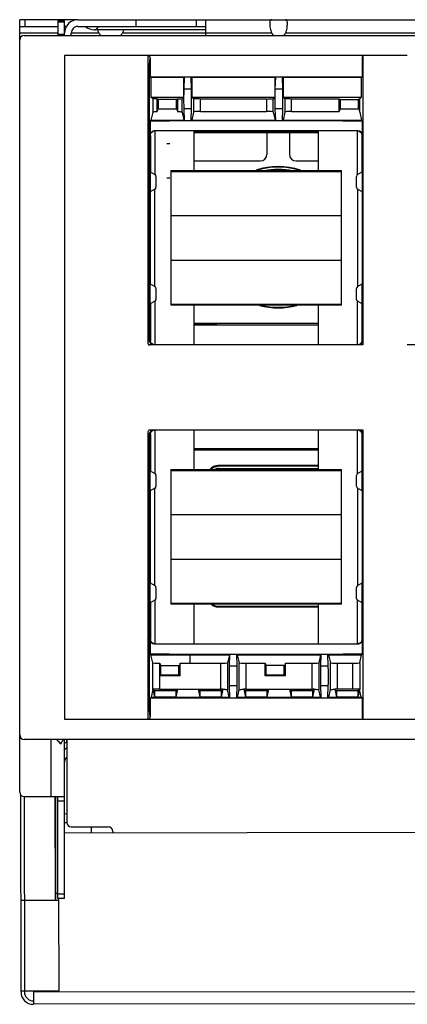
# Model space of a CAD drawing. Header units: millimetres. Extents: x 66 to 508, y 177 to 616.
# Tile 1 of 3: x 66 to 239, y 177 to 616. Entities that reach past the tile are written whole.
import ezdxf

# ---------------------------------------------------------------- set-up
doc = ezdxf.new("R2010")
doc.units = ezdxf.units.MM
doc.header["$LTSCALE"] = 51.461239
doc.layers.get('0').update_dxf_attribs({"linetype": 'CONTINUOUS'})

msp = doc.modelspace()

# ---------------------------------------------------------------- linework, layer by layer
at = {"color": 7}
for p, q in [((66.03, 271.71), (66.03, 616.23)), ((91.98, 616.23), (66.03, 616.23)), ((68.53, 613.23), (68.53, 616.23)), ((83.03, 615.73), (83.03, 609.23)), ((83.03, 615.73), (86.03, 615.73)), ((86.03, 615.15), (83.03, 615.15)), ((86.03, 609.23), (86.03, 615.73)), ((92.04, 616.23), (481.03, 616.23)), ((118.03, 613.23), (118.03, 616.23)), ((144.76, 616.23), (144.76, 613.23)), ((149.03, 609.24), (149.03, 616.23)), ((66.03, 613.23), (83.03, 613.23)), ((87.01, 613.23), (86.03, 613.23)), ((92.04, 613.23), (149.03, 613.23)), ((149.03, 611.73), (99.48, 611.73)), ((99.51, 611.73), (99.54, 611.73)), ((83.03, 610.23), (66.03, 610.23)), ((68.03, 609.24), (505.03, 609.24)), ((83.03, 609.82), (86.03, 609.82)), ((89.03, 609.24), (89.03, 610.23)), ((101.45, 610.23), (89.03, 610.23)), ((178.48, 610.23), (111.82, 610.23)), ((408.48, 610.23), (184.59, 610.23)), ((86.05, 600.19), (86.05, 304.29)), ((238.95, 600.19), (86.05, 600.19)), ((123.29, 471.84), (123.29, 600.19)), ((124.01, 595.89), (124.28, 599.17)), ((124.28, 599.17), (124.28, 590.69)), ((218.79, 599.17), (218.79, 590.69)), ((218.79, 599.17), (219.06, 595.89)), ((219.12, 600.19), (219.12, 471.2)), ((123.29, 591.97), (123.95, 591.97)), ((123.95, 473.21), (123.95, 591.97)), ((124.59, 590.39), (124.28, 590.69)), ((124.28, 590.69), (218.79, 590.69)), ((124.59, 590.39), (124.58, 581.68)), ((139.23, 590.39), (124.59, 590.39)), ((139.23, 590.39), (139.53, 590.69)), ((139.24, 581.68), (139.23, 590.39)), ((139.37, 585.27), (139.53, 590.69)), ((142.7, 585.27), (142.53, 590.69)), ((142.84, 590.39), (142.53, 590.69)), ((142.84, 590.39), (142.83, 581.68)), ((179.93, 590.39), (142.84, 590.39)), ((179.93, 590.39), (180.23, 590.69)), ((179.94, 581.68), (179.93, 590.39)), ((180.07, 585.27), (180.23, 590.69)), ((183.4, 585.27), (183.23, 590.69)), ((183.54, 590.39), (183.23, 590.69)), ((183.54, 590.39), (183.53, 581.68)), ((218.49, 590.39), (183.54, 590.39)), ((218.48, 590.39), (218.79, 590.69)), ((218.49, 581.68), (218.48, 590.39)), ((142.7, 585.27), (139.37, 585.27)), ((183.4, 585.27), (180.07, 585.27)), ((125.37, 580.92), (124.58, 581.7)), ((124.58, 581.7), (139.24, 581.7)), ((125.37, 580.91), (125.37, 575.06)), ((127.39, 575.28), (127.39, 580.87)), ((127.53, 580.72), (127.39, 580.87)), ((127.53, 575.94), (127.53, 580.72)), ((127.93, 580.64), (127.53, 580.72)), ((127.53, 580.46), (127.93, 580.54)), ((127.93, 576.33), (127.93, 580.64)), ((135.93, 580.64), (127.93, 580.64)), ((136.34, 580.72), (135.93, 580.64)), ((135.93, 576.33), (135.93, 580.64)), ((135.93, 580.54), (136.34, 580.46)), ((136.48, 580.87), (136.34, 580.72)), ((136.34, 575.94), (136.34, 580.72)), ((136.48, 580.87), (136.48, 575.28)), ((138.45, 580.91), (139.24, 581.68)), ((138.45, 575.06), (138.45, 580.91)), ((143.62, 580.92), (142.83, 581.7)), ((142.83, 581.7), (179.94, 581.7)), ((143.62, 580.91), (143.62, 575.06)), ((146.62, 575.3), (146.62, 580.86)), ((176.15, 580.86), (146.62, 580.86)), ((176.15, 580.86), (176.15, 575.3)), ((179.15, 580.91), (179.94, 581.68)), ((179.15, 575.06), (179.15, 580.91)), ((184.32, 580.92), (183.53, 581.7)), ((183.53, 581.7), (218.49, 581.7)), ((184.32, 580.91), (184.32, 575.06)), ((187.32, 575.3), (187.32, 580.86)), ((208.49, 580.86), (187.32, 580.86)), ((208.49, 575.3), (208.49, 580.86)), ((208.63, 580.72), (208.49, 580.86)), ((208.63, 580.72), (208.63, 575.94)), ((209.03, 580.64), (208.63, 580.72)), ((208.63, 580.46), (209.03, 580.54)), ((209.03, 580.64), (209.03, 576.33)), ((209.03, 580.64), (217.03, 580.64)), ((217.44, 580.72), (217.03, 580.64)), ((217.03, 580.64), (217.03, 576.33)), ((217.03, 580.54), (217.44, 580.46)), ((217.44, 580.72), (217.62, 580.9)), ((217.44, 580.72), (217.44, 575.94)), ((217.62, 580.9), (217.62, 575.12)), ((217.7, 580.91), (218.49, 581.68)), ((217.7, 575.06), (217.7, 580.91)), ((127.53, 575.94), (127.39, 575.28)), ((135.93, 576.33), (127.93, 576.33)), ((136.34, 575.94), (136.48, 575.28)), ((139.53, 571.19), (139.37, 576.61)), ((139.37, 576.61), (142.7, 576.61)), ((142.53, 571.19), (142.7, 576.61)), ((146.62, 575.3), (176.15, 575.3)), ((180.23, 571.19), (180.07, 576.61)), ((180.07, 576.61), (183.4, 576.61)), ((183.23, 571.19), (183.4, 576.61)), ((187.32, 575.3), (208.49, 575.3)), ((208.63, 575.94), (208.49, 575.3)), ((217.03, 576.33), (209.03, 576.33)), ((217.44, 575.94), (217.62, 575.12)), ((124.18, 571.09), (124.56, 571.47)), ((124.18, 571.09), (124.18, 564.61)), ((124.18, 571.09), (132.88, 571.09)), ((125.37, 575.06), (124.56, 571.47)), ((124.56, 571.47), (139.26, 571.47)), ((132.88, 571.19), (132.88, 571.09)), ((210.18, 571.19), (132.88, 571.19)), ((138.45, 575.06), (139.26, 571.47)), ((139.53, 571.19), (139.26, 571.47)), ((142.53, 571.19), (142.81, 571.47)), ((143.62, 575.06), (142.81, 571.47)), ((142.81, 571.47), (179.96, 571.47)), ((179.15, 575.06), (179.96, 571.47)), ((180.23, 571.19), (179.96, 571.47)), ((183.23, 571.19), (183.51, 571.47)), ((184.32, 575.06), (183.51, 571.47)), ((183.51, 571.47), (218.51, 571.47)), ((210.18, 571.09), (210.18, 571.19)), ((210.18, 571.09), (218.89, 571.09)), ((217.7, 575.06), (218.51, 571.47)), ((218.89, 571.09), (218.51, 571.47)), ((218.89, 564.61), (218.89, 571.09)), ((216.89, 566.61), (126.18, 566.61)), ((126.34, 566.62), (126.33, 547.21)), ((143.88, 548.91), (143.88, 566.61)), ((199.18, 566.61), (199.18, 548.91)), ((216.74, 547.21), (216.73, 566.62)), ((124.32, 564.61), (124.18, 564.61)), ((124.32, 564.61), (124.32, 548.37)), ((199.18, 566.22), (143.88, 566.22)), ((176.34, 565.81), (143.88, 565.81)), ((176.34, 565.8), (176.34, 556.22)), ((186.34, 565.8), (176.34, 565.8)), ((199.18, 565.81), (186.34, 565.81)), ((186.34, 565.8), (186.34, 556.22)), ((218.75, 548.37), (218.75, 564.61)), ((218.89, 564.61), (218.75, 564.61)), ((133.02, 560.82), (131.67, 560.82)), ((143.88, 553.22), (173.34, 553.22)), ((189.34, 553.22), (199.18, 553.22)), ((124.27, 548.39), (124.27, 539.44)), ((124.27, 548.39), (126.33, 547.2)), ((126.83, 546.34), (126.83, 541.49)), ((133.02, 545.62), (131.67, 545.62)), ((133.53, 548.91), (133.53, 488.91)), ((133.53, 548.91), (209.53, 548.91)), ((209.53, 548.41), (133.53, 548.41)), ((209.53, 488.91), (209.53, 548.91)), ((216.23, 541.49), (216.23, 546.34)), ((216.73, 547.2), (218.8, 548.39)), ((218.8, 548.39), (218.8, 539.44)), ((126.33, 540.63), (124.27, 539.44)), ((126.33, 497.21), (126.33, 540.62)), ((218.8, 539.44), (216.73, 540.63)), ((216.74, 540.62), (216.74, 497.21)), ((124.32, 498.37), (124.32, 539.46)), ((218.75, 539.46), (218.75, 498.37)), ((133.53, 528.91), (209.53, 528.91)), ((133.53, 508.91), (209.53, 508.91)), ((124.27, 489.44), (124.27, 498.39)), ((124.27, 498.39), (126.33, 497.2)), ((126.83, 496.34), (126.83, 491.49)), ((216.23, 491.49), (216.23, 496.34)), ((216.73, 497.2), (218.8, 498.39)), ((218.8, 489.44), (218.8, 498.39)), ((126.33, 490.63), (124.27, 489.44)), ((124.32, 489.46), (124.32, 473.21)), ((126.33, 490.62), (126.34, 471.21)), ((133.53, 489.41), (209.53, 489.41)), ((209.53, 488.91), (133.53, 488.91)), ((143.88, 471.21), (143.88, 488.91)), ((199.18, 488.91), (199.18, 471.21)), ((218.8, 489.44), (216.73, 490.63)), ((216.73, 471.21), (216.74, 490.62)), ((218.75, 473.21), (218.75, 489.46)), ((143.88, 480.86), (199.18, 480.86)), ((153.94, 480.22), (143.88, 480.22)), ((143.88, 480.09), (199.18, 480.09)), ((153.94, 480.22), (153.81, 480.09)), ((123.95, 473.21), (123.29, 473.21)), ((219.13, 471.21), (123.92, 471.21)), ((124.32, 473.21), (123.95, 473.21)), ((125.95, 471.21), (124.71, 471.65)), ((217.12, 471.21), (217.89, 471.37)), ((219.12, 473.22), (218.75, 473.21)), ((334.13, 471.21), (238.94, 471.21)), ((123.29, 304.29), (123.29, 432.64)), ((123.95, 431.26), (123.29, 431.26)), ((123.92, 433.26), (219.13, 433.26)), ((123.95, 312.51), (123.95, 431.26)), ((123.95, 431.26), (124.32, 431.26)), ((124.32, 431.26), (124.32, 415.02)), ((126.34, 433.27), (126.33, 413.86)), ((143.88, 415.56), (143.88, 433.26)), ((199.18, 433.26), (199.18, 415.56)), ((216.74, 413.86), (216.73, 433.27)), ((217.95, 433.08), (217.12, 433.26)), ((218.75, 415.02), (218.75, 431.26)), ((218.75, 431.26), (219.12, 431.26)), ((219.12, 433.28), (219.12, 304.29)), ((143.88, 425.01), (199.18, 425.01)), ((143.88, 424.88), (153.94, 424.88)), ((199.18, 424.24), (143.88, 424.24)), ((153.94, 424.88), (153.81, 425.01)), ((154.83, 417.12), (154.56, 417.39)), ((199.18, 417.39), (154.56, 417.39)), ((124.27, 406.09), (124.27, 415.04)), ((124.27, 415.04), (126.33, 413.85)), ((126.83, 412.99), (126.83, 408.14)), ((133.53, 415.56), (133.53, 355.56)), ((133.53, 415.56), (209.53, 415.56)), ((209.53, 415.06), (133.53, 415.06)), ((199.18, 417.12), (154.83, 417.12)), ((154.99, 416.12), (199.18, 416.12)), ((177.69, 415.56), (177.69, 416.12)), ((184.99, 416.12), (184.99, 415.56)), ((209.53, 355.56), (209.53, 415.56)), ((216.23, 408.14), (216.23, 412.99)), ((216.73, 413.85), (218.8, 415.04)), ((218.8, 406.09), (218.8, 415.04)), ((126.33, 407.28), (124.27, 406.09)), ((124.32, 365.02), (124.32, 406.11)), ((126.33, 363.86), (126.33, 407.27)), ((218.8, 406.09), (216.73, 407.28)), ((216.74, 407.27), (216.74, 363.86)), ((218.75, 406.11), (218.75, 365.02)), ((133.53, 395.56), (209.53, 395.56)), ((133.53, 375.56), (209.53, 375.56)), ((124.27, 356.09), (124.27, 365.04)), ((124.27, 365.04), (126.33, 363.85)), ((216.73, 363.85), (218.8, 365.04)), ((218.8, 356.09), (218.8, 365.04)), ((126.83, 362.99), (126.83, 358.14)), ((216.23, 358.14), (216.23, 362.99)), ((126.33, 357.28), (124.27, 356.09)), ((124.32, 356.11), (124.32, 339.86)), ((126.33, 357.27), (126.34, 337.86)), ((133.53, 356.06), (209.53, 356.06)), ((218.8, 356.09), (216.73, 357.28)), ((216.73, 337.86), (216.74, 357.27)), ((218.75, 339.86), (218.75, 356.11)), ((209.53, 355.56), (133.53, 355.56)), ((143.88, 337.86), (143.88, 355.56)), ((154.56, 354.36), (154.83, 354.62)), ((154.56, 354.36), (199.18, 354.36)), ((154.83, 354.62), (199.18, 354.62)), ((199.18, 355.56), (199.18, 337.86)), ((124.18, 339.86), (124.18, 333.39)), ((124.18, 339.86), (124.32, 339.86)), ((218.75, 339.86), (218.89, 339.86)), ((218.89, 333.39), (218.89, 339.86)), ((126.18, 337.86), (216.89, 337.86)), ((124.56, 333.01), (124.18, 333.39)), ((124.18, 333.39), (132.88, 333.39)), ((125.37, 329.41), (124.56, 333.01)), ((124.56, 333.01), (159.56, 333.01)), ((125.37, 317.57), (125.37, 329.41)), ((132.88, 333.39), (132.88, 333.29)), ((132.88, 333.29), (210.18, 333.29)), ((142.04, 329.18), (142.04, 333.01)), ((159.56, 333.01), (158.75, 329.41)), ((158.75, 329.41), (158.75, 317.39)), ((159.83, 333.29), (159.56, 333.01)), ((159.67, 327.87), (159.83, 333.29)), ((163, 327.87), (162.83, 333.29)), ((162.83, 333.29), (163.11, 333.01)), ((163.11, 333.01), (163.92, 329.41)), ((163.11, 333.01), (200.26, 333.01)), ((163.92, 317.39), (163.92, 329.41)), ((200.26, 333.01), (199.45, 329.41)), ((199.45, 329.41), (199.45, 317.39)), ((200.53, 333.29), (200.26, 333.01)), ((200.37, 327.87), (200.53, 333.29)), ((203.53, 333.29), (203.81, 333.01)), ((203.7, 327.87), (203.53, 333.29)), ((203.81, 333.01), (204.62, 329.41)), ((203.81, 333.01), (218.51, 333.01)), ((204.62, 317.39), (204.62, 329.41)), ((210.18, 333.29), (210.18, 333.39)), ((210.18, 333.39), (218.89, 333.39)), ((217.7, 329.41), (218.51, 333.01)), ((217.7, 329.41), (217.7, 317.57)), ((218.51, 333.01), (218.89, 333.39)), ((128.36, 329.18), (128.36, 317.62)), ((128.36, 329.18), (128.49, 329.18)), ((128.49, 329.18), (128.63, 328.54)), ((128.49, 323.62), (128.49, 329.18)), ((128.63, 328.54), (128.63, 324.01)), ((129.03, 324.01), (129.03, 328.15)), ((129.03, 328.15), (137.03, 328.15)), ((137.03, 324.01), (137.03, 328.15)), ((137.58, 329.18), (137.44, 328.54)), ((137.44, 323.76), (137.44, 328.54)), ((137.58, 323.62), (137.58, 329.18)), ((137.58, 329.18), (155.75, 329.18)), ((155.75, 317.62), (155.75, 329.18)), ((163, 327.87), (159.67, 327.87)), ((166.92, 329.18), (166.92, 317.62)), ((166.92, 329.18), (175.49, 329.18)), ((175.49, 329.18), (175.63, 328.54)), ((175.49, 323.62), (175.49, 329.18)), ((175.63, 323.76), (175.63, 328.54)), ((176.03, 324.01), (176.03, 328.15)), ((184.03, 328.15), (176.03, 328.15)), ((184.03, 324.01), (184.03, 328.15)), ((184.58, 329.18), (184.44, 328.54)), ((184.44, 323.76), (184.44, 328.54)), ((184.58, 323.62), (184.58, 329.18)), ((184.58, 329.18), (196.45, 329.18)), ((196.45, 317.62), (196.45, 329.18)), ((203.7, 327.87), (200.37, 327.87)), ((207.62, 329.18), (207.62, 317.62)), ((207.62, 329.18), (214.7, 329.18)), ((214.7, 317.62), (214.7, 329.18)), ((128.49, 323.62), (128.63, 323.76)), ((137.58, 323.62), (128.49, 323.62)), ((128.63, 323.76), (128.64, 324.01)), ((128.63, 323.76), (137.44, 323.76)), ((128.64, 324.01), (137.44, 324.01)), ((137.44, 323.76), (137.58, 323.62)), ((175.49, 323.62), (175.63, 323.76)), ((184.58, 323.62), (175.49, 323.62)), ((175.63, 324.01), (184.44, 324.01)), ((175.63, 323.76), (184.44, 323.76)), ((184.44, 323.76), (184.58, 323.62)), ((125.4, 317.56), (124.65, 314.15)), ((125.41, 317.58), (126.17, 314.15)), ((126.17, 316.85), (125.44, 317.58)), ((126.17, 316.85), (126.17, 314.15)), ((135.65, 316.85), (126.17, 316.85)), ((128.36, 317.62), (155.75, 317.62)), ((136.42, 317.62), (135.65, 314.15)), ((136.42, 317.62), (135.65, 316.85)), ((135.65, 316.85), (135.65, 314.15)), ((146.47, 316.85), (145.7, 317.62)), ((145.7, 317.62), (146.47, 314.15)), ((146.47, 316.85), (146.47, 314.15)), ((155.95, 316.85), (146.47, 316.85)), ((156.7, 317.62), (155.95, 316.85)), ((156.71, 317.61), (155.95, 314.15)), ((155.95, 316.85), (155.95, 314.15)), ((159.47, 314.15), (158.75, 317.39)), ((159.83, 313.79), (159.67, 319.21)), ((159.67, 319.21), (163, 319.21)), ((162.83, 313.79), (163, 319.21)), ((163.2, 314.15), (163.92, 317.39)), ((166.82, 316.85), (166.07, 317.62)), ((166.07, 317.61), (166.82, 314.15)), ((166.82, 316.85), (166.82, 314.15)), ((176.25, 316.85), (166.82, 316.85)), ((166.92, 317.62), (196.45, 317.62)), ((177.02, 317.62), (176.25, 314.15)), ((177.02, 317.62), (176.25, 316.85)), ((176.25, 316.85), (176.25, 314.15)), ((187.12, 316.85), (186.35, 317.62)), ((186.35, 317.62), (187.12, 314.15)), ((187.12, 316.85), (187.12, 314.15)), ((196.6, 316.85), (187.12, 316.85)), ((197.35, 317.62), (196.6, 316.85)), ((197.36, 317.61), (196.6, 314.15)), ((196.6, 316.85), (196.6, 314.15)), ((200.17, 314.15), (199.45, 317.39)), ((200.53, 313.79), (200.37, 319.21)), ((200.37, 319.21), (203.7, 319.21)), ((203.53, 313.79), (203.7, 319.21)), ((203.9, 314.15), (204.62, 317.39)), ((207.42, 316.85), (206.66, 317.62)), ((206.66, 317.61), (207.42, 314.15)), ((207.42, 316.85), (207.42, 314.15)), ((216.9, 316.85), (207.42, 316.85)), ((214.7, 317.62), (207.62, 317.62)), ((217.65, 317.58), (216.9, 314.15)), ((217.62, 317.58), (216.9, 316.85)), ((216.9, 316.85), (216.9, 314.15)), ((218.42, 314.15), (217.67, 317.56)), ((123.29, 312.5), (123.95, 312.5)), ((124.28, 313.79), (124.65, 314.15)), ((124.28, 313.79), (124.28, 305.31)), ((124.28, 313.79), (218.79, 313.79)), ((124.65, 314.15), (126.17, 314.15)), ((126.17, 314.15), (126.17, 314.15)), ((135.65, 314.15), (126.17, 314.15)), ((135.65, 314.15), (146.47, 314.15)), ((135.65, 314.15), (135.65, 314.15)), ((146.47, 314.15), (146.47, 314.15)), ((155.95, 314.15), (146.47, 314.15)), ((155.95, 314.15), (159.47, 314.15)), ((155.95, 314.15), (155.95, 314.15)), ((159.83, 313.79), (159.47, 314.15)), ((162.83, 313.79), (163.2, 314.15)), ((163.2, 314.15), (166.82, 314.15)), ((166.82, 314.15), (166.82, 314.15)), ((176.25, 314.15), (166.82, 314.15)), ((176.25, 314.15), (187.12, 314.15)), ((176.25, 314.15), (176.25, 314.15)), ((187.12, 314.15), (187.12, 314.15)), ((196.6, 314.15), (187.12, 314.15)), ((196.6, 314.15), (200.17, 314.15)), ((196.6, 314.15), (196.6, 314.15)), ((200.53, 313.79), (200.17, 314.15)), ((203.53, 313.79), (203.9, 314.15)), ((203.9, 314.15), (207.42, 314.15)), ((207.42, 314.15), (207.42, 314.15)), ((216.9, 314.15), (207.42, 314.15)), ((216.9, 314.15), (218.42, 314.15)), ((216.9, 314.15), (216.9, 314.15)), ((218.79, 313.79), (218.42, 314.15)), ((218.79, 313.79), (218.79, 305.31)), ((124.28, 305.31), (124.01, 308.59)), ((219.06, 308.59), (218.79, 305.31)), ((86.05, 304.29), (219.12, 304.29)), ((219.12, 304.29), (334.12, 304.29)), ((505.03, 295.24), (68.03, 295.24)), ((80.03, 269.71), (80.03, 295.24)), ((86.03, 224.23), (86.03, 295.24)), ((86.91, 295.24), (86.91, 293.83)), ((87.03, 295.24), (87.03, 258.21)), ((86.03, 293.83), (87.03, 293.83)), ((86.03, 290.56), (87.03, 291.56)), ((87.03, 287.32), (86.91, 287.2)), ((66.63, 182.58), (66.5, 270.59)), ((68, 269.71), (68.13, 182.59)), ((68.03, 269.71), (86.03, 269.71)), ((81.97, 223.61), (81.9, 269.71)), ((82, 269.71), (82.07, 223.61)), ((83.03, 224.23), (83.03, 269.71)), ((86.03, 267.71), (83.03, 267.71)), ((86.04, 262.11), (87.03, 262.12)), ((86.03, 258.11), (87.04, 258.12)), ((89.03, 256.21), (105.53, 256.21)), ((98.03, 253.63), (98.02, 256.21)), ((86.03, 253.61), (487.52, 254.22)), ((107.53, 254.21), (107.53, 253.65)), ((82.07, 226.61), (83.03, 226.61)), ((86.03, 226.23), (83.03, 226.23)), ((86.03, 224.23), (83.03, 224.23)), ((83.63, 183.11), (83.57, 224.23)), ((66.57, 223.58), (83.57, 223.61)), ((66.63, 183.08), (83.63, 183.11)), ((72.13, 182.59), (502.13, 183.24)), ((72.13, 183.09), (72.14, 177.09)), ((502.14, 177.74), (72.14, 177.09))]:
    msp.add_line(p, q, dxfattribs=at)
for centre, radius, start, end in [((92.03, 610.23), 6, 89.9974, 180), ((92.03, 610.23), 3, 89.9955, 180), ((99.48, 618.57), 6.84, 231.3264, 270), ((68.03, 607.24), 2, 90, 180), ((173.34, 556.22), 3, 270, 360), ((189.34, 556.22), 3, 180, 270), ((181.34, 519.22), 31.54, 71.722, 108.266), ((181.34, 519.22), 31.27, 72.9896, 107.032), ((181.34, 519.22), 30.27, 77.8394, 102.0976), ((125.83, 546.34), 1, 0, 60), ((217.23, 546.34), 1, 120, 180), ((125.83, 541.49), 1, 300, 360), ((217.23, 541.49), 1, 180, 240), ((125.83, 496.34), 1, 0, 60), ((217.23, 496.34), 1, 120, 180), ((125.83, 491.49), 1, 300, 360), ((181.34, 519.22), 31.54, 254.7676, 285.2002), ((181.34, 519.22), 31.27, 256.0905, 283.9522), ((217.23, 491.49), 1, 180, 240), ((125.91, 473.17), 1.94, 225.0237, 231.7804), ((216.71, 473.25), 2.04, 305.3328, 322.6755), ((126.37, 431.21), 2.06, 121.244, 125.2928), ((125.83, 412.99), 1, 0, 60), ((217.23, 412.99), 1, 120, 180), ((125.83, 408.14), 1, 300, 360), ((217.23, 408.14), 1, 180, 240), ((125.83, 362.99), 1, 0, 60), ((217.23, 362.99), 1, 120, 180), ((125.83, 358.14), 1, 300, 360), ((217.23, 358.14), 1, 180, 240), ((155.77, 153.13), 164.49, 89.6735, 90.0039), ((166.9, 152.72), 164.9, 89.996, 90.291), ((196.47, 153.56), 164.06, 89.6913, 90.0046), ((207.6, 153.38), 164.24, 89.9959, 90.3283), ((68.03, 297.24), 2, 180, 270), ((89.03, 285.08), 3, 135, 180), ((68.03, 271.71), 2, 180, 270), ((89.03, 258.21), 2, 180, 270), ((105.53, 254.21), 2, 0, 90), ((72.13, 182.59), 5.5, 180.0862, 270.0862), ((72.13, 182.59), 4, 180.0862, 270.0862)]:
    msp.add_arc(centre, radius, start, end, dxfattribs=at)
for centre, major_axis, ratio, start_param, end_param in [((106.63, 616.89), (0, 9.9), 0.707107, -3.974883, -3.820271), ((106.63, 616.89), (0, 9.9), 0.707107, -2.462899, -2.308302), ((181.53, 613.89), (0, 5.66), 0.707107, -4.009471, -3.739854), ((181.53, 613.89), (0, 5.66), 0.707107, -2.543293, -2.273714), ((219.79, 599.17), (0.09, -1.02), 0.97908, 10.075558, 10.909698), ((146.62, 575.06), (3, 0), 0.078122, 1.570796, 3.124139), ((176.15, 575.06), (3, 0), 0.078122, 0.017453, 1.570796), ((187.32, 575.06), (3, 0), 0.078122, 1.570796, 3.124139), ((126.18, 564.61), (2, 0), 0.999848, 1.570796, 3.141593), ((216.89, 564.61), (2, 0), 0.999848, 0, 1.570796), ((154.9, 412.32), (3.71, -3.71), 0.935113, 2.389713, 3.263458), ((155.17, 412.05), (3.71, -3.71), 0.935113, 8.672899, 9.474047), ((155, 412.22), (2.77, -2.77), 0.997265, 2.357564, 2.895849), ((154.9, 359.43), (3.71, 3.71), 0.935113, 3.200114, 3.893472), ((155.17, 359.7), (3.71, 3.71), 0.935113, 3.285817, 3.893472), ((126.18, 339.86), (-2, 0), 0.999848, 0, 1.570796), ((216.89, 339.86), (-2, 0), 0.999848, 1.570796, 3.141593), ((128.36, 329.42), (3, 0), 0.078122, -3.124139, -1.570796), ((155.75, 329.42), (3, 0), 0.078122, -1.570796, -0.017453), ((166.92, 329.42), (3, 0), 0.078122, -3.124139, -1.570796), ((196.45, 329.42), (3, 0), 0.078122, -1.570796, -0.017453), ((207.62, 329.42), (3, 0), 0.078122, -3.124139, -1.570796), ((214.7, 329.42), (3, 0), 0.078122, -1.570796, -0.017453), ((128.36, 317.57), (3, 0), 0.017455, 1.570796, 3.124139), ((214.7, 317.57), (3, 0), 0.017455, 6.300639, 7.853982), ((123.28, 305.31), (-0.09, 1.02), 0.97908, 3.059255, 4.626512), ((219.79, 305.31), (-0.09, -1.02), 0.97908, -1.48492, -0.65054)]:
    msp.add_ellipse(centre, major_axis=major_axis, ratio=ratio, start_param=start_param, end_param=end_param, dxfattribs=at)
for points, knots in [([(178.48, 616.23), (178.32, 616.23), (177.99, 616.21), (177.75, 615.85), (177.68, 615.53), (177.63, 615.09), (177.62, 614.42), (177.64, 613.5), (177.74, 612.44), (177.97, 611.32), (178.28, 610.58), (178.48, 610.23)], [0, 0, 0, 0, 0.074178, 0.136715, 0.176138, 0.222958, 0.338613, 0.480307, 0.642386, 0.818122, 1, 1, 1, 1]), ([(184.59, 610.23), (184.79, 610.58), (185.1, 611.32), (185.33, 612.44), (185.43, 613.5), (185.45, 614.42), (185.44, 615.09), (185.39, 615.53), (185.32, 615.85), (185.08, 616.21), (184.75, 616.23), (184.59, 616.23)], [0, 0, 0, 0, 0.181877, 0.357613, 0.519693, 0.661387, 0.777042, 0.823862, 0.863285, 0.925822, 1, 1, 1, 1]), ([(99.56, 611.73), (99.71, 611.73), (100.13, 611.84), (100.72, 612.37), (101.04, 612.92), (101.19, 613.23)], [0, 0, 0, 0, 0.19402, 0.542119, 1, 1, 1, 1]), ([(101.45, 610.23), (101.38, 610.35), (101.11, 610.83), (100.92, 611.35), (100.84, 611.75)], [0, 0, 0, 0, 0.260619, 1, 1, 1, 1]), ([(112.43, 611.75), (112.4, 611.62), (112.27, 611.09), (112.04, 610.59), (111.82, 610.23)], [0, 0, 0, 0, 0.23537, 1, 1, 1, 1]), ([(124.28, 599.17), (124.28, 599.43), (124.08, 599.96), (123.54, 600.19), (123.29, 600.19)], [0, 0, 0, 0, 0.500525, 1, 1, 1, 1]), ([(123.29, 596.83), (123.49, 596.77), (123.86, 596.52), (124.01, 596.1), (124.01, 595.89)], [0, 0, 0, 0, 0.503151, 1, 1, 1, 1]), ([(123.95, 591.97), (123.95, 592.82), (123.96, 593.96), (123.98, 595.26), (123.99, 595.73), (124.01, 595.89)], [0, 0, 0, 0, 0.6447, 0.872755, 1, 1, 1, 1]), ([(139.33, 580.94), (139.33, 581.37), (139.33, 582.81), (139.34, 584.26), (139.37, 585.27)], [0, 0, 0, 0, 0.298854, 1, 1, 1, 1]), ([(142.74, 580.94), (142.74, 581.37), (142.74, 582.81), (142.73, 584.26), (142.7, 585.27)], [0, 0, 0, 0, 0.298853, 1, 1, 1, 1]), ([(180.03, 580.94), (180.03, 581.37), (180.03, 582.81), (180.04, 584.26), (180.07, 585.27)], [0, 0, 0, 0, 0.298854, 1, 1, 1, 1]), ([(183.44, 580.94), (183.44, 581.37), (183.44, 582.81), (183.43, 584.26), (183.4, 585.27)], [0, 0, 0, 0, 0.298853, 1, 1, 1, 1]), ([(127.39, 580.87), (127.12, 580.87), (126.73, 580.87), (126.25, 580.88), (125.96, 580.88), (125.72, 580.89), (125.54, 580.89), (125.44, 580.91), (125.38, 580.91), (125.37, 580.92)], [0, 0, 0, 0, 0.399136, 0.57017, 0.716608, 0.835151, 0.923156, 0.978434, 1, 1, 1, 1]), ([(136.48, 580.87), (136.75, 580.87), (137.12, 580.87), (137.59, 580.88), (137.88, 580.88), (138.11, 580.89), (138.28, 580.89), (138.39, 580.91), (138.44, 580.91), (138.45, 580.92)], [0, 0, 0, 0, 0.400054, 0.571058, 0.717302, 0.83558, 0.923336, 0.978458, 1, 1, 1, 1]), ([(139.37, 576.61), (139.36, 576.87), (139.33, 578.32), (139.33, 579.76), (139.33, 580.94)], [0, 0, 0, 0, 0.183526, 1, 1, 1, 1]), ([(142.7, 576.61), (142.71, 576.87), (142.74, 578.32), (142.74, 579.76), (142.74, 580.94)], [0, 0, 0, 0, 0.183523, 1, 1, 1, 1]), ([(146.62, 580.86), (146.24, 580.86), (145.69, 580.87), (144.99, 580.87), (144.54, 580.88), (144.17, 580.89), (143.89, 580.89), (143.73, 580.91), (143.63, 580.9), (143.62, 580.92)], [0, 0, 0, 0, 0.378597, 0.550086, 0.700757, 0.825106, 0.918626, 0.977547, 1, 1, 1, 1]), ([(176.15, 580.86), (176.53, 580.86), (177.08, 580.87), (177.78, 580.87), (178.23, 580.88), (178.6, 580.89), (178.88, 580.89), (179.04, 580.91), (179.14, 580.9), (179.15, 580.92)], [0, 0, 0, 0, 0.378567, 0.550065, 0.700759, 0.825115, 0.918637, 0.977553, 1, 1, 1, 1]), ([(180.07, 576.61), (180.06, 576.87), (180.03, 578.32), (180.03, 579.76), (180.03, 580.94)], [0, 0, 0, 0, 0.183526, 1, 1, 1, 1]), ([(183.4, 576.61), (183.41, 576.87), (183.44, 578.32), (183.44, 579.76), (183.44, 580.94)], [0, 0, 0, 0, 0.183523, 1, 1, 1, 1]), ([(187.32, 580.86), (186.94, 580.86), (186.39, 580.87), (185.69, 580.87), (185.24, 580.88), (184.87, 580.89), (184.59, 580.89), (184.43, 580.91), (184.33, 580.9), (184.32, 580.92)], [0, 0, 0, 0, 0.378597, 0.550086, 0.700757, 0.825106, 0.918626, 0.977547, 1, 1, 1, 1]), ([(217.62, 580.9), (217.64, 580.91), (217.67, 580.91), (217.7, 580.91), (217.7, 580.92)], [0, 0, 0, 0, 0.709753, 1, 1, 1, 1]), ([(125.37, 575.06), (125.37, 575.08), (125.43, 575.11), (125.54, 575.14), (125.72, 575.17), (126.07, 575.22), (126.63, 575.26), (127.12, 575.28), (127.39, 575.28)], [0, 0, 0, 0, 0.027116, 0.083996, 0.172251, 0.290251, 0.604955, 1, 1, 1, 1]), ([(136.48, 575.28), (136.75, 575.27), (137.22, 575.25), (137.77, 575.21), (138.11, 575.17), (138.29, 575.14), (138.39, 575.11), (138.45, 575.08), (138.45, 575.06)], [0, 0, 0, 0, 0.395847, 0.710257, 0.827988, 0.916015, 0.972791, 1, 1, 1, 1]), ([(217.62, 575.12), (217.63, 575.11), (217.66, 575.1), (217.7, 575.09), (217.7, 575.06)], [0, 0, 0, 0, 0.369288, 1, 1, 1, 1]), ([(124.32, 564.61), (124.33, 565.05), (124.68, 566.05), (125.66, 566.56), (126.19, 566.61)], [0, 0, 0, 0, 0.451073, 1, 1, 1, 1]), ([(216.88, 566.61), (217.41, 566.56), (218.39, 566.05), (218.74, 565.05), (218.75, 564.61)], [0, 0, 0, 0, 0.548975, 1, 1, 1, 1]), ([(124.74, 472.03), (124.67, 472.11), (124.44, 472.47), (124.33, 472.9), (124.32, 473.21)], [0, 0, 0, 0, 0.262992, 1, 1, 1, 1]), ([(125.17, 471.6), (125.12, 471.63), (124.96, 471.76), (124.83, 471.91), (124.74, 472.03)], [0, 0, 0, 0, 0.259988, 1, 1, 1, 1]), ([(126.34, 471.21), (126.23, 471.21), (125.81, 471.25), (125.41, 471.42), (125.17, 471.6)], [0, 0, 0, 0, 0.263586, 1, 1, 1, 1]), ([(217.89, 471.59), (217.83, 471.55), (217.59, 471.4), (217.32, 471.3), (217.11, 471.25)], [0, 0, 0, 0, 0.238384, 1, 1, 1, 1]), ([(218.75, 473.21), (218.75, 473.11), (218.71, 472.69), (218.52, 472.27), (218.33, 472.02)], [0, 0, 0, 0, 0.242929, 1, 1, 1, 1]), ([(218.53, 471.8), (218.72, 471.99), (219.02, 472.43), (219.12, 472.96), (219.12, 473.22)], [0, 0, 0, 0, 0.500005, 1, 1, 1, 1]), ([(124.32, 431.26), (124.33, 431.56), (124.48, 432.2), (124.91, 432.7), (125.18, 432.89)], [0, 0, 0, 0, 0.473918, 1, 1, 1, 1]), ([(125.3, 432.97), (125.35, 433), (125.56, 433.11), (125.79, 433.19), (125.96, 433.23)], [0, 0, 0, 0, 0.240585, 1, 1, 1, 1]), ([(216.73, 433.27), (216.84, 433.27), (217.26, 433.22), (217.66, 433.06), (217.9, 432.88)], [0, 0, 0, 0, 0.263587, 1, 1, 1, 1]), ([(217.9, 432.88), (217.95, 432.84), (218.11, 432.72), (218.24, 432.57), (218.33, 432.45)], [0, 0, 0, 0, 0.259989, 1, 1, 1, 1]), ([(218.33, 432.45), (218.4, 432.36), (218.63, 432.01), (218.74, 431.58), (218.75, 431.26)], [0, 0, 0, 0, 0.262986, 1, 1, 1, 1]), ([(219.12, 431.26), (219.12, 431.52), (219.01, 432.05), (218.72, 432.49), (218.53, 432.68)], [0, 0, 0, 0, 0.499998, 1, 1, 1, 1]), ([(126.19, 337.87), (125.66, 337.92), (124.68, 338.43), (124.33, 339.42), (124.32, 339.86)], [0, 0, 0, 0, 0.548975, 1, 1, 1, 1]), ([(218.75, 339.86), (218.74, 339.42), (218.39, 338.43), (217.41, 337.92), (216.88, 337.87)], [0, 0, 0, 0, 0.451073, 1, 1, 1, 1]), ([(159.63, 323.54), (159.63, 323.97), (159.63, 325.41), (159.64, 326.86), (159.67, 327.87)], [0, 0, 0, 0, 0.298854, 1, 1, 1, 1]), ([(163.04, 323.54), (163.04, 323.97), (163.04, 325.41), (163.03, 326.86), (163, 327.87)], [0, 0, 0, 0, 0.298853, 1, 1, 1, 1]), ([(200.33, 323.54), (200.33, 323.97), (200.33, 325.41), (200.34, 326.86), (200.37, 327.87)], [0, 0, 0, 0, 0.298854, 1, 1, 1, 1]), ([(203.74, 323.54), (203.74, 323.97), (203.74, 325.41), (203.73, 326.86), (203.7, 327.87)], [0, 0, 0, 0, 0.298853, 1, 1, 1, 1]), ([(159.67, 319.21), (159.66, 319.47), (159.63, 320.92), (159.63, 322.36), (159.63, 323.54)], [0, 0, 0, 0, 0.183526, 1, 1, 1, 1]), ([(163, 319.21), (163.01, 319.47), (163.04, 320.92), (163.04, 322.36), (163.04, 323.54)], [0, 0, 0, 0, 0.183523, 1, 1, 1, 1]), ([(200.37, 319.21), (200.36, 319.47), (200.33, 320.92), (200.33, 322.36), (200.33, 323.54)], [0, 0, 0, 0, 0.183526, 1, 1, 1, 1]), ([(203.7, 319.21), (203.71, 319.47), (203.74, 320.92), (203.74, 322.36), (203.74, 323.54)], [0, 0, 0, 0, 0.183523, 1, 1, 1, 1]), ([(156.7, 317.61), (156.98, 317.6), (157.47, 317.58), (158.04, 317.54), (158.4, 317.5), (158.58, 317.46), (158.69, 317.44), (158.75, 317.41), (158.75, 317.39)], [0, 0, 0, 0, 0.394411, 0.709165, 0.827312, 0.915751, 0.972814, 1, 1, 1, 1]), ([(163.92, 317.39), (163.92, 317.41), (163.99, 317.44), (164.1, 317.47), (164.29, 317.5), (164.67, 317.54), (165.27, 317.58), (165.78, 317.6), (166.07, 317.61)], [0, 0, 0, 0, 0.027041, 0.084336, 0.173243, 0.291923, 0.607205, 1, 1, 1, 1]), ([(197.35, 317.61), (197.63, 317.6), (198.13, 317.58), (198.72, 317.54), (199.09, 317.5), (199.27, 317.47), (199.38, 317.44), (199.45, 317.41), (199.45, 317.39)], [0, 0, 0, 0, 0.393596, 0.708631, 0.827048, 0.915722, 0.972897, 1, 1, 1, 1]), ([(204.62, 317.39), (204.62, 317.41), (204.68, 317.44), (204.79, 317.46), (204.97, 317.5), (205.33, 317.54), (205.9, 317.58), (206.39, 317.6), (206.66, 317.61)], [0, 0, 0, 0, 0.027201, 0.084263, 0.172693, 0.290826, 0.605543, 1, 1, 1, 1]), ([(124.01, 308.59), (123.99, 308.75), (123.98, 309.22), (123.96, 310.52), (123.95, 311.66), (123.95, 312.51)], [0, 0, 0, 0, 0.127205, 0.355249, 1, 1, 1, 1]), ([(124.01, 308.59), (124.01, 308.38), (123.86, 307.95), (123.49, 307.71), (123.29, 307.65)], [0, 0, 0, 0, 0.496849, 1, 1, 1, 1]), ([(82.39, 295.25), (82.57, 295.09), (83.24, 294.45), (83.86, 293.76), (84.28, 293.21)], [0, 0, 0, 0, 0.260187, 1, 1, 1, 1]), ([(84.28, 293.21), (84.41, 293.38), (84.88, 294.03), (85.3, 294.72), (85.55, 295.25)], [0, 0, 0, 0, 0.266714, 1, 1, 1, 1])]:
    msp.add_open_spline(points, degree=3, knots=knots, dxfattribs=at)
for points in [[(123.93, 470.99), (123.67, 471.23), (123.45, 471.52), (123.29, 471.84)], [(123.92, 471.21), (123.93, 471.14), (123.94, 471.07), (123.93, 470.99)], [(124.54, 471.8), (124.18, 472.16), (123.95, 472.7), (123.95, 473.21)], [(217.89, 471.37), (218.13, 471.47), (218.35, 471.62), (218.53, 471.8)], [(123.29, 432.64), (123.45, 432.96), (123.67, 433.25), (123.93, 433.48)], [(123.93, 433.48), (123.94, 433.41), (123.93, 433.34), (123.92, 433.27)], [(123.95, 431.26), (123.95, 431.77), (124.18, 432.32), (124.54, 432.68)], [(124.54, 432.68), (124.74, 432.88), (125, 433.04), (125.27, 433.14)], [(218.53, 432.68), (218.36, 432.85), (218.16, 432.99), (217.95, 433.08)]]:
    msp.add_open_spline(points, degree=3, dxfattribs=at)

doc.saveas('drawing.dxf')
